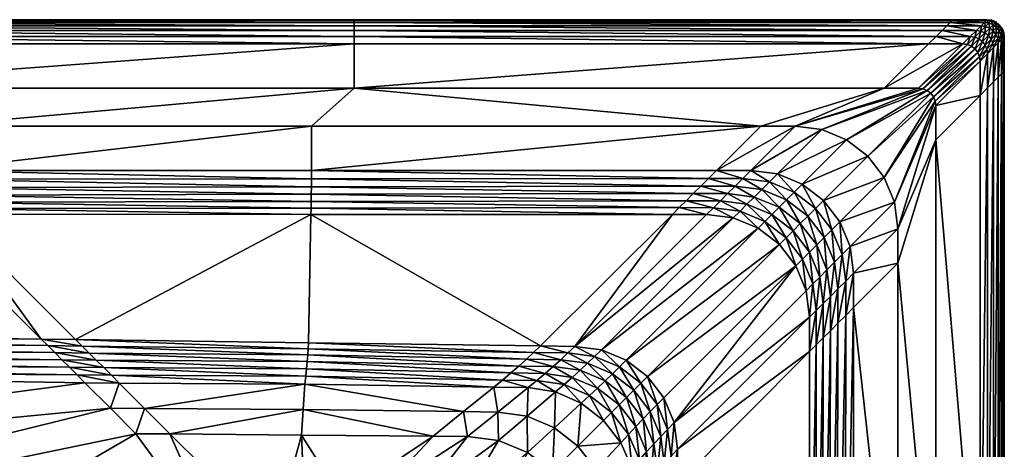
# Model space of a CAD drawing. Header units: centimetres. Extents: x -232.9 to -142.9, y -45 to 45.
# Tile 13 of 13: x -171.7 to -142.9, y 32.5 to 45. Entities that reach past the tile are written whole.
import ezdxf

# ---------------------------------------------------------------- set-up
doc = ezdxf.new("R2010")
doc.units = ezdxf.units.CM
doc.layers.get('0').update_dxf_attribs({"true_color": 0x8d073a})

msp = doc.modelspace()

# ---------------------------------------------------------------- meshes
at = {"color": 173, "true_color": 0x5858e1}
mesh = msp.add_polyface(dxfattribs=at)
corners = [(-205.122, 36.227, 12.889), (-193.907, 36.02, 12.82), (-197.237, 39.349, 16.375), (-192.621, 34.791, 12.195), (-203.831, 35.028, 12.245), (-202.488, 31.628, 12.254), (-192.06, 31.458, 12.207), (-208.249, 39.359, 16.356), (-197.414, 39.521, 16.566), (-192.861, 35.014, 12.212), (-204.075, 35.244, 12.263), (-208.429, 39.536, 16.553), (-197.579, 39.708, 16.722), (-193.09, 35.229, 12.264), (-204.308, 35.454, 12.317), (-193.31, 35.437, 12.351), (-204.53, 35.657, 12.406), (-193.519, 35.638, 12.473), (-204.739, 35.853, 12.531), (-193.718, 35.833, 12.629), (-204.937, 36.043, 12.693), (-174.679, 39.332, 16.406), (-169.01, 33.673, 12.092), (-191.499, 28.125, 12.22), (-180.348, 45, 16), (-180.348, 45, 14.93), (-204.024, 45, 14.93), (-204.024, 45, 16), (-198.697, 41.9, 17), (-175.248, 41.9, 17), (-180.348, 43, 17), (-203.115, 43, 17), (-198.11, 40.607, 17), (-175.248, 40.607, 17), (-180.348, 44.293, 17), (-203.703, 44.293, 17), (-174.853, 39.496, 16.587), (-169.981, 34.646, 12.109), (-174.995, 39.679, 16.736), (-175.106, 39.882, 16.851), (-197.731, 39.91, 16.844), (-175.185, 40.104, 16.934), (-197.87, 40.127, 16.931), (-175.233, 40.346, 16.983), (-197.996, 40.36, 16.983), (-170.205, 34.871, 12.158), (-170.421, 35.087, 12.241), (-170.63, 35.296, 12.356), (-170.831, 35.497, 12.505), (-171.025, 35.69, 12.687), (-180.348, 44.98, 16.306), (-204.015, 44.98, 16.306), (-180.348, 44.921, 16.556), (-203.989, 44.921, 16.556), (-180.348, 44.823, 16.75), (-203.944, 44.823, 16.75), (-180.348, 44.686, 16.889), (-203.881, 44.686, 16.889), (-180.348, 44.509, 16.972), (-203.801, 44.509, 16.972), (-180.348, 45, 0), (-204.024, 45, 0), (-201.145, 28.228, 12.264), (-169.749, 34.414, 12.092), (-168.271, 32.931, 12.092), (-188.226, 21.302, 12.236)]
mesh.append_faces([[corners[k] for k in face] for face in [(0, 1, 2), (3, 4, 5), (5, 6, 3), (7, 2, 8), (9, 10, 4), (4, 3, 9), (11, 8, 12), (13, 14, 10), (10, 9, 13), (15, 16, 14), (14, 13, 15), (17, 18, 16), (16, 15, 17), (19, 20, 18), (18, 17, 19), (20, 19, 1), (21, 2, 1), (22, 6, 23), (24, 25, 26), (26, 27, 24), (28, 29, 30), (30, 31, 28), (32, 33, 29), (29, 28, 32), (31, 30, 34), (34, 35, 31), (36, 8, 2), (37, 9, 3), (38, 12, 8), (39, 40, 12), (40, 39, 41), (41, 42, 40), (42, 41, 43), (43, 44, 42), (44, 43, 33), (33, 32, 44), (45, 13, 9), (46, 15, 13), (47, 17, 15), (48, 19, 17), (49, 1, 19), (50, 24, 27), (27, 51, 50), (52, 50, 51), (51, 53, 52), (54, 52, 53), (53, 55, 54), (56, 54, 55), (55, 57, 56), (58, 56, 57), (57, 59, 58), (35, 34, 58), (58, 59, 35), (25, 60, 61), (61, 26, 25), (62, 23, 6), (6, 5, 62), (63, 3, 6), (64, 23, 65)]], dxfattribs={"vtx2": -1, "color": 173})
mesh = msp.add_polyface(dxfattribs=at)
corners = [(-179.348, 45, 16), (-179.348, 45, 14.93), (-180.348, 45, 14.93), (-180.348, 45, 16), (-161.898, 45, 16), (-161.898, 45, 14.93), (-174.248, 41.9, 17), (-163.148, 41.9, 17), (-161.898, 43, 17), (-179.348, 43, 17), (-175.248, 41.9, 17), (-180.348, 43, 17), (-175.248, 40.607, 17), (-174.248, 40.607, 17), (-163.148, 40.607, 17), (-161.898, 44.293, 17), (-179.348, 44.293, 17), (-180.348, 44.293, 17), (-173.996, 39.678, 16.736), (-174.106, 39.881, 16.852), (-175.106, 39.882, 16.851), (-175.185, 40.104, 16.934), (-174.185, 40.104, 16.934), (-175.233, 40.346, 16.983), (-174.233, 40.346, 16.984), (-163.155, 39.701, 16.682), (-163.152, 39.909, 16.821), (-163.15, 40.129, 16.921), (-163.149, 40.362, 16.98), (-179.348, 44.98, 16.306), (-180.348, 44.98, 16.306), (-161.898, 44.98, 16.306), (-179.348, 44.921, 16.556), (-180.348, 44.921, 16.556), (-179.348, 44.823, 16.75), (-180.348, 44.823, 16.75), (-179.348, 44.686, 16.889), (-180.348, 44.686, 16.889), (-179.348, 44.509, 16.972), (-180.348, 44.509, 16.972), (-161.898, 44.921, 16.556), (-161.898, 44.823, 16.75), (-161.898, 44.686, 16.889), (-161.898, 44.509, 16.972), (-179.348, 45, 0), (-180.348, 45, 0), (-161.898, 45, 0), (-197.579, 39.708, 16.722), (-174.995, 39.679, 16.736)]
mesh.append_faces([[corners[k] for k in face] for face in [(0, 1, 2), (2, 3, 0), (4, 5, 1), (1, 0, 4), (6, 7, 8), (8, 9, 6), (10, 6, 9), (9, 11, 10), (12, 13, 6), (6, 10, 12), (13, 14, 7), (7, 6, 13), (15, 16, 9), (9, 8, 15), (16, 17, 11), (11, 9, 16), (18, 19, 20), (21, 20, 19), (19, 22, 21), (23, 21, 22), (22, 24, 23), (12, 23, 24), (24, 13, 12), (25, 26, 19), (22, 19, 26), (26, 27, 22), (24, 22, 27), (27, 28, 24), (13, 24, 28), (28, 14, 13), (29, 0, 3), (3, 30, 29), (31, 4, 0), (0, 29, 31), (32, 29, 30), (30, 33, 32), (34, 32, 33), (33, 35, 34), (36, 34, 35), (35, 37, 36), (38, 36, 37), (37, 39, 38), (16, 38, 39), (39, 17, 16), (40, 31, 29), (29, 32, 40), (41, 40, 32), (32, 34, 41), (42, 41, 34), (34, 36, 42), (43, 42, 36), (36, 38, 43), (15, 43, 38), (38, 16, 15), (44, 45, 2), (2, 1, 44), (46, 44, 1), (1, 5, 46), (47, 48, 20)]], dxfattribs={"vtx2": -1, "color": 173})
mesh = msp.add_polyface(dxfattribs=at)
corners = [(-144.448, 45, 16), (-144.448, 45, 14.93), (-161.898, 45, 14.93), (-161.898, 45, 16), (-150.048, 41.9, 17), (-146.448, 43, 17), (-161.898, 43, 17), (-163.148, 40.607, 17), (-151.341, 40.607, 17), (-150.341, 40.607, 17), (-149.048, 41.9, 17), (-149.565, 40.505, 17), (-148.272, 41.798, 17), (-145.156, 44.293, 17), (-152.43, 39.52, 16.599), (-152.626, 39.324, 16.422), (-151.626, 39.323, 16.423), (-151.43, 39.519, 16.599), (-150.849, 39.22, 16.423), (-150.653, 39.416, 16.599), (-163.159, 39.506, 16.504), (-152.227, 39.722, 16.743), (-151.226, 39.722, 16.743), (-152.016, 39.933, 16.856), (-151.016, 39.932, 16.856), (-151.798, 40.15, 16.936), (-150.798, 40.15, 16.936), (-151.573, 40.375, 16.984), (-150.573, 40.375, 16.984), (-150.45, 39.62, 16.743), (-150.24, 39.83, 16.856), (-150.022, 40.048, 16.936), (-149.797, 40.273, 16.984), (-149.93, 39.117, 16.599), (-149.726, 39.32, 16.743), (-149.516, 39.531, 16.856), (-149.298, 39.748, 16.936), (-149.073, 39.973, 16.984), (-163.155, 39.701, 16.682), (-163.152, 39.909, 16.821), (-163.15, 40.129, 16.921), (-163.149, 40.362, 16.98), (-144.468, 44.98, 16.306), (-161.898, 44.98, 16.306), (-144.527, 44.921, 16.556), (-161.898, 44.921, 16.556), (-144.625, 44.823, 16.75), (-161.898, 44.823, 16.75), (-144.763, 44.686, 16.889), (-161.898, 44.686, 16.889), (-144.939, 44.509, 16.972), (-161.898, 44.509, 16.972), (-144.448, 45, 0), (-161.898, 45, 0)]
mesh.append_faces([[corners[k] for k in face] for face in [(0, 1, 2), (2, 3, 0), (4, 5, 6), (7, 8, 4), (8, 9, 10), (10, 4, 8), (9, 11, 12), (6, 5, 13), (14, 15, 16), (16, 17, 14), (17, 16, 18), (18, 19, 17), (15, 14, 20), (21, 14, 17), (17, 22, 21), (23, 21, 22), (22, 24, 23), (25, 23, 24), (24, 26, 25), (27, 25, 26), (26, 28, 27), (8, 27, 28), (28, 9, 8), (22, 17, 19), (19, 29, 22), (24, 22, 29), (29, 30, 24), (26, 24, 30), (30, 31, 26), (28, 26, 31), (31, 32, 28), (9, 28, 32), (32, 11, 9), (29, 19, 33), (33, 34, 29), (30, 29, 34), (34, 35, 30), (31, 30, 35), (35, 36, 31), (32, 31, 36), (11, 32, 37), (14, 21, 38), (21, 23, 39), (23, 25, 40), (25, 27, 41), (27, 8, 7), (42, 0, 3), (3, 43, 42), (44, 42, 43), (43, 45, 44), (46, 44, 45), (45, 47, 46), (48, 46, 47), (47, 49, 48), (50, 48, 49), (13, 50, 51), (52, 53, 2), (2, 1, 52)]], dxfattribs={"vtx2": -1, "color": 173})
mesh = msp.add_polyface(dxfattribs=at)
corners = [(-144.448, 45, 14.93), (-144.448, 45, 16), (-143.448, 45, 16), (-146.151, 39.676, 17), (-146.048, 38.9, 17), (-144.948, 42.5, 17), (-144.965, 42.629, 17), (-146.45, 40.4, 17), (-145.015, 42.75, 17), (-146.927, 41.021, 17), (-145.095, 42.854, 17), (-147.548, 41.498, 17), (-145.198, 42.933, 17), (-148.272, 41.798, 17), (-145.319, 42.983, 17), (-149.048, 41.9, 17), (-145.448, 43, 17), (-146.448, 43, 17), (-150.048, 41.9, 17), (-144.948, 41.5, 17), (-146.048, 37.9, 17), (-150.341, 40.607, 17), (-149.565, 40.505, 17), (-148.841, 40.205, 17), (-148.22, 39.728, 17), (-147.743, 39.107, 17), (-143.656, 42.793, 17), (-143.656, 43.793, 17), (-143.673, 43.922, 17), (-143.723, 44.043, 17), (-143.802, 44.146, 17), (-143.906, 44.226, 17), (-144.026, 44.276, 17), (-144.156, 44.293, 17), (-145.156, 44.293, 17), (-149.298, 39.748, 16.936), (-149.073, 39.973, 16.984), (-149.797, 40.273, 16.984), (-149.516, 39.531, 16.856), (-148.895, 39.054, 16.856), (-148.677, 39.271, 16.936), (-148.452, 39.496, 16.984), (-147.975, 38.875, 16.984), (-144.468, 44.98, 16.306), (-143.468, 44.98, 16.306), (-144.527, 44.921, 16.556), (-143.527, 44.921, 16.556), (-144.625, 44.823, 16.75), (-143.625, 44.823, 16.75), (-144.763, 44.686, 16.889), (-143.763, 44.686, 16.889), (-143.939, 44.509, 16.972), (-144.939, 44.509, 16.972), (-143.448, 45, 0), (-144.448, 45, 0)]
mesh.append_faces([[corners[k] for k in face] for face in [(0, 1, 2), (3, 4, 5), (5, 6, 3), (7, 3, 6), (6, 8, 7), (9, 7, 8), (8, 10, 9), (11, 9, 10), (10, 12, 11), (13, 11, 12), (12, 14, 13), (15, 13, 14), (14, 16, 15), (15, 16, 17), (17, 18, 15), (19, 5, 4), (4, 20, 19), (13, 15, 21), (22, 23, 11), (11, 13, 22), (23, 24, 9), (9, 11, 23), (24, 25, 7), (7, 9, 24), (3, 7, 25), (26, 27, 5), (5, 19, 26), (27, 28, 6), (6, 5, 27), (28, 29, 8), (8, 6, 28), (29, 30, 10), (10, 8, 29), (30, 31, 12), (12, 10, 30), (31, 32, 14), (14, 12, 31), (32, 33, 16), (16, 14, 32), (33, 34, 17), (17, 16, 33), (35, 36, 37), (36, 23, 22), (35, 38, 39), (39, 40, 35), (36, 35, 40), (40, 41, 36), (23, 36, 41), (41, 24, 23), (24, 41, 42), (1, 43, 44), (43, 45, 46), (45, 47, 48), (47, 49, 50), (51, 50, 49), (49, 52, 51), (33, 51, 52), (52, 34, 33), (53, 54, 0)]], dxfattribs={"vtx2": -1, "color": 173})
mesh = msp.add_polyface(dxfattribs=at)
corners = [(-143.448, 45, 16), (-143.448, 45, 14.93), (-144.448, 45, 14.93), (-143.319, 44.983, 16), (-143.319, 44.983, 14.93), (-143.198, 44.933, 16), (-143.198, 44.933, 14.93), (-143.095, 44.854, 16), (-143.095, 44.854, 14.93), (-143.015, 44.75, 16), (-143.015, 44.75, 14.93), (-142.965, 44.629, 16), (-142.965, 44.629, 14.93), (-143.468, 44.98, 16.306), (-144.448, 45, 16), (-143.339, 44.963, 16.306), (-143.218, 44.913, 16.306), (-143.115, 44.834, 16.306), (-143.035, 44.73, 16.306), (-142.985, 44.61, 16.306), (-143.527, 44.921, 16.556), (-144.468, 44.98, 16.306), (-143.625, 44.823, 16.75), (-144.527, 44.921, 16.556), (-143.763, 44.686, 16.889), (-144.625, 44.823, 16.75), (-143.398, 44.904, 16.556), (-143.496, 44.806, 16.75), (-143.633, 44.669, 16.889), (-143.277, 44.854, 16.556), (-143.375, 44.756, 16.75), (-143.513, 44.619, 16.889), (-143.173, 44.775, 16.556), (-143.272, 44.677, 16.75), (-143.409, 44.539, 16.889), (-143.094, 44.671, 16.556), (-143.192, 44.573, 16.75), (-143.044, 44.551, 16.556), (-143.448, 45, 0), (-143.319, 44.983, 0), (-143.198, 44.933, 0), (-143.095, 44.854, 0), (-143.015, 44.75, 0), (-142.965, 44.629, 0)]
mesh.append_faces([[corners[k] for k in face] for face in [(0, 1, 2), (3, 4, 1), (1, 0, 3), (5, 6, 4), (4, 3, 5), (7, 8, 6), (6, 5, 7), (9, 10, 8), (8, 7, 9), (11, 12, 10), (10, 9, 11), (13, 0, 14), (15, 3, 0), (0, 13, 15), (16, 5, 3), (3, 15, 16), (17, 7, 5), (5, 16, 17), (18, 9, 7), (7, 17, 18), (19, 11, 9), (9, 18, 19), (20, 13, 21), (22, 20, 23), (24, 22, 25), (26, 15, 13), (13, 20, 26), (27, 26, 20), (20, 22, 27), (28, 27, 22), (22, 24, 28), (29, 16, 15), (15, 26, 29), (30, 29, 26), (26, 27, 30), (31, 30, 27), (27, 28, 31), (32, 17, 16), (16, 29, 32), (33, 32, 29), (29, 30, 33), (34, 33, 30), (30, 31, 34), (35, 18, 17), (17, 32, 35), (36, 35, 32), (32, 33, 36), (18, 35, 37), (2, 1, 38), (39, 38, 1), (1, 4, 39), (40, 39, 4), (4, 6, 40), (41, 40, 6), (6, 8, 41), (42, 41, 8), (8, 10, 42), (43, 42, 10), (10, 12, 43)]], dxfattribs={"vtx2": -1, "color": 173})
mesh = msp.add_polyface(dxfattribs=at)
corners = [(-157.827, 34.287, 12.039), (-158.713, 33.573, 12.046), (-157.713, 33.562, 12.041), (-156.828, 34.273, 12.034), (-156.032, 34.148, 12.031), (-156.862, 33.44, 12.038), (-156.066, 33.101, 12.036), (-163.163, 39.324, 16.285), (-163.237, 35.581, 12.772), (-156.47, 35.492, 12.605), (-152.626, 39.324, 16.422), (-163.338, 34.377, 12.063), (-159.598, 32.858, 12.053), (-162.276, 31.061, 12.074), (-161.137, 31.211, 12.068), (-158.598, 32.85, 12.049), (-158.026, 29.923, 12.059), (-156.124, 31.825, 12.042), (-156.848, 32.381, 12.043), (-157.693, 32.731, 12.045), (-159.998, 31.061, 12.063), (-158.937, 30.622, 12.06), (-162.204, 30.792, 12.074), (-161.137, 30.932, 12.069), (-161.898, 43, 17), (-163.148, 41.9, 17), (-150.048, 41.9, 17), (-163.148, 40.607, 17), (-145.156, 44.293, 17), (-161.898, 44.293, 17), (-157.573, 34.495, 12.052), (-156.574, 34.481, 12.048), (-163.159, 39.506, 16.504), (-163.311, 34.607, 12.082), (-157.33, 34.7, 12.099), (-156.331, 34.686, 12.094), (-157.098, 34.902, 12.177), (-156.099, 34.888, 12.172), (-156.878, 35.102, 12.287), (-155.878, 35.087, 12.283), (-156.669, 35.298, 12.43), (-155.669, 35.284, 12.425), (-163.155, 39.701, 16.682), (-152.43, 39.52, 16.599), (-163.152, 39.909, 16.821), (-152.227, 39.722, 16.743), (-163.15, 40.129, 16.921), (-152.016, 39.933, 16.856), (-163.149, 40.362, 16.98), (-151.798, 40.15, 16.936), (-151.573, 40.375, 16.984), (-163.288, 34.825, 12.14), (-163.27, 35.032, 12.239), (-163.255, 35.226, 12.377), (-163.244, 35.409, 12.555), (-161.898, 44.686, 16.889), (-161.898, 44.509, 16.972), (-144.939, 44.509, 16.972), (-163.386, 33.633, 12.067)]
mesh.append_faces([[corners[k] for k in face] for face in [(0, 1, 2), (2, 3, 0), (4, 5, 6), (3, 2, 5), (5, 4, 3), (7, 8, 9), (9, 10, 7), (1, 0, 11), (12, 13, 14), (14, 15, 12), (16, 17, 18), (19, 20, 21), (21, 18, 19), (15, 14, 20), (20, 19, 15), (22, 23, 14), (20, 14, 23), (24, 25, 26), (26, 25, 27), (28, 29, 24), (30, 0, 3), (3, 31, 30), (31, 3, 4), (32, 7, 10), (33, 11, 0), (0, 30, 33), (34, 30, 31), (31, 35, 34), (36, 34, 35), (35, 37, 36), (38, 36, 37), (37, 39, 38), (40, 38, 39), (9, 40, 41), (42, 32, 43), (44, 42, 45), (46, 44, 47), (48, 46, 49), (27, 48, 50), (51, 33, 30), (30, 34, 51), (52, 51, 34), (34, 36, 52), (53, 52, 36), (36, 38, 53), (54, 53, 38), (38, 40, 54), (8, 54, 40), (40, 9, 8), (55, 56, 57), (56, 29, 28), (1, 12, 15), (15, 2, 1), (6, 18, 17), (5, 19, 18), (18, 6, 5), (2, 15, 19), (19, 5, 2), (12, 1, 58)]], dxfattribs={"vtx2": -1, "color": 173})
mesh = msp.add_polyface(dxfattribs=at)
corners = [(-142.948, 44.5, 16), (-142.948, 44.5, 14.93), (-142.965, 44.629, 14.93), (-142.965, 44.629, 16), (-142.948, 43.5, 16), (-142.948, 43.5, 14.93), (-142.968, 44.48, 16.306), (-142.985, 44.61, 16.306), (-142.968, 43.48, 16.306), (-143.027, 44.421, 16.556), (-143.044, 44.551, 16.556), (-143.125, 44.323, 16.75), (-143.142, 44.453, 16.75), (-143.263, 44.186, 16.889), (-143.28, 44.315, 16.889), (-143.439, 44.009, 16.972), (-143.457, 44.138, 16.972), (-143.656, 43.793, 17), (-143.673, 43.922, 17), (-143.81, 44.492, 16.972), (-143.633, 44.669, 16.889), (-143.763, 44.686, 16.889), (-143.939, 44.509, 16.972), (-144.026, 44.276, 17), (-144.156, 44.293, 17), (-143.689, 44.442, 16.972), (-143.513, 44.619, 16.889), (-143.906, 44.226, 17), (-143.586, 44.363, 16.972), (-143.409, 44.539, 16.889), (-143.802, 44.146, 17), (-143.33, 44.436, 16.889), (-143.192, 44.573, 16.75), (-143.272, 44.677, 16.75), (-143.506, 44.259, 16.972), (-143.723, 44.043, 17), (-143.035, 44.73, 16.306), (-143.094, 44.671, 16.556), (-143.027, 43.421, 16.556), (-143.125, 43.323, 16.75), (-143.263, 43.186, 16.889), (-143.439, 43.009, 16.972), (-143.656, 42.793, 17), (-142.948, 44.5, 0), (-142.965, 44.629, 0), (-142.948, 43.5, 0)]
mesh.append_faces([[corners[k] for k in face] for face in [(0, 1, 2), (2, 3, 0), (4, 5, 1), (1, 0, 4), (6, 0, 3), (3, 7, 6), (8, 4, 0), (0, 6, 8), (9, 6, 7), (7, 10, 9), (11, 9, 10), (10, 12, 11), (13, 11, 12), (12, 14, 13), (15, 13, 14), (14, 16, 15), (17, 15, 16), (16, 18, 17), (19, 20, 21), (21, 22, 19), (23, 19, 22), (22, 24, 23), (25, 26, 20), (20, 19, 25), (27, 25, 19), (19, 23, 27), (28, 29, 26), (26, 25, 28), (30, 28, 25), (25, 27, 30), (31, 32, 33), (33, 29, 31), (34, 31, 29), (29, 28, 34), (35, 34, 28), (28, 30, 35), (10, 7, 36), (12, 10, 37), (37, 32, 12), (14, 12, 32), (32, 31, 14), (16, 14, 31), (31, 34, 16), (18, 16, 34), (34, 35, 18), (38, 8, 6), (6, 9, 38), (39, 38, 9), (9, 11, 39), (40, 39, 11), (11, 13, 40), (41, 40, 13), (13, 15, 41), (42, 41, 15), (15, 17, 42), (43, 44, 2), (2, 1, 43), (45, 43, 1), (1, 5, 45)]], dxfattribs={"vtx2": -1, "color": 173})
mesh = msp.add_polyface(dxfattribs=at)
corners = [(-149.028, 37.823, 16.423), (-149.504, 38.444, 16.423), (-153.35, 34.599, 12.594), (-150.126, 38.921, 16.423), (-153.971, 35.075, 12.595), (-150.849, 39.22, 16.423), (-154.695, 35.375, 12.597), (-151.626, 39.323, 16.423), (-155.471, 35.477, 12.6), (-142.948, 43.5, 14.93), (-142.948, 43.5, 16), (-142.948, 26.05, 16), (-147.743, 39.107, 17), (-147.444, 38.384, 17), (-146.151, 39.676, 17), (-147.341, 37.607, 17), (-146.048, 38.9, 17), (-147.341, 36.607, 17), (-146.048, 37.9, 17), (-150.653, 39.416, 16.599), (-149.93, 39.117, 16.599), (-149.308, 38.64, 16.599), (-148.832, 38.019, 16.599), (-148.728, 37.099, 16.423), (-148.532, 37.295, 16.599), (-148.329, 37.498, 16.743), (-148.43, 36.519, 16.599), (-148.226, 36.722, 16.743), (-148.118, 37.709, 16.856), (-148.016, 36.932, 16.856), (-147.901, 37.927, 16.936), (-147.798, 37.15, 16.936), (-147.676, 38.151, 16.984), (-147.573, 37.375, 16.984), (-149.726, 39.32, 16.743), (-149.105, 38.843, 16.743), (-149.516, 39.531, 16.856), (-148.895, 39.054, 16.856), (-148.628, 38.222, 16.743), (-148.418, 38.432, 16.856), (-148.677, 39.271, 16.936), (-148.2, 38.65, 16.936), (-148.452, 39.496, 16.984), (-147.975, 38.875, 16.984), (-148.22, 39.728, 17), (-147.573, 36.375, 16.984), (-142.968, 43.48, 16.306), (-142.968, 26.05, 16.306), (-143.027, 43.421, 16.556), (-143.027, 26.05, 16.556), (-143.125, 43.323, 16.75), (-143.125, 26.05, 16.75), (-143.263, 43.186, 16.889), (-143.263, 26.05, 16.889), (-143.439, 43.009, 16.972), (-143.439, 26.05, 16.972), (-143.656, 42.793, 17), (-143.656, 26.05, 17), (-142.948, 26.05, 0), (-142.948, 43.5, 0)]
mesh.append_faces([[corners[k] for k in face] for face in [(0, 1, 2), (1, 3, 4), (3, 5, 6), (5, 7, 8), (9, 10, 11), (12, 13, 14), (13, 15, 16), (16, 14, 13), (15, 17, 18), (18, 16, 15), (19, 5, 3), (3, 20, 19), (20, 3, 1), (1, 21, 20), (21, 1, 0), (0, 22, 21), (22, 0, 23), (23, 24, 22), (25, 24, 26), (26, 27, 25), (28, 25, 27), (27, 29, 28), (30, 28, 29), (29, 31, 30), (32, 30, 31), (31, 33, 32), (13, 32, 33), (33, 15, 13), (34, 20, 21), (21, 35, 34), (36, 34, 35), (35, 37, 36), (35, 21, 22), (22, 38, 35), (37, 35, 38), (38, 39, 37), (40, 37, 39), (39, 41, 40), (42, 40, 41), (41, 43, 42), (43, 12, 44), (38, 22, 24), (24, 25, 38), (39, 38, 25), (25, 28, 39), (41, 39, 28), (28, 30, 41), (43, 41, 30), (30, 32, 43), (12, 43, 32), (32, 13, 12), (15, 33, 45), (10, 46, 47), (46, 48, 49), (48, 50, 51), (50, 52, 53), (52, 54, 55), (54, 56, 57), (58, 59, 9)]], dxfattribs={"vtx2": -1, "color": 173})
mesh = msp.add_polyface(dxfattribs=at)
corners = [(-152.573, 33.254, 12.597), (-152.471, 32.477, 12.6), (-148.626, 36.323, 16.423), (-148.728, 37.099, 16.423), (-149.028, 37.823, 16.423), (-152.873, 33.977, 12.595), (-153.35, 34.599, 12.594), (-153.971, 35.075, 12.595), (-149.504, 38.444, 16.423), (-148.625, 35.322, 16.422), (-152.457, 31.478, 12.605), (-148.625, 24.785, 16.285), (-152.367, 24.711, 12.772), (-142.948, 26.05, 16), (-142.948, 26.05, 14.93), (-142.948, 43.5, 14.93), (-144.948, 26.05, 17), (-144.948, 41.5, 17), (-146.048, 37.9, 17), (-146.048, 24.8, 17), (-147.341, 36.607, 17), (-147.341, 24.8, 17), (-143.656, 26.05, 17), (-143.656, 42.793, 17), (-148.532, 37.295, 16.599), (-148.43, 36.519, 16.599), (-148.429, 35.518, 16.599), (-148.442, 24.79, 16.504), (-152.768, 33.056, 12.422), (-152.665, 32.279, 12.425), (-148.226, 36.722, 16.743), (-148.226, 35.722, 16.743), (-148.016, 36.932, 16.856), (-148.016, 35.932, 16.856), (-147.798, 37.15, 16.936), (-147.798, 36.15, 16.936), (-147.573, 37.375, 16.984), (-147.573, 36.375, 16.984), (-147.341, 37.607, 17), (-152.847, 31.07, 12.287), (-152.65, 31.28, 12.43), (-148.247, 24.793, 16.682), (-148.04, 24.796, 16.821), (-147.82, 24.798, 16.921), (-147.587, 24.8, 16.98), (-152.722, 24.694, 12.377), (-152.538, 24.704, 12.555), (-142.968, 26.05, 16.306), (-142.948, 43.5, 16), (-143.027, 26.05, 16.556), (-142.968, 43.48, 16.306), (-143.125, 26.05, 16.75), (-143.027, 43.421, 16.556), (-143.263, 26.05, 16.889), (-143.125, 43.323, 16.75), (-143.439, 26.05, 16.972), (-143.263, 43.186, 16.889), (-143.439, 43.009, 16.972), (-142.948, 26.05, 0)]
mesh.append_faces([[corners[k] for k in face] for face in [(0, 1, 2), (2, 3, 0), (0, 3, 4), (4, 5, 0), (6, 5, 4), (7, 6, 8), (9, 2, 1), (1, 10, 9), (11, 9, 10), (10, 12, 11), (13, 14, 15), (16, 17, 18), (18, 19, 16), (20, 21, 19), (19, 18, 20), (22, 23, 17), (17, 16, 22), (24, 3, 2), (2, 25, 24), (25, 2, 9), (9, 26, 25), (26, 9, 11), (11, 27, 26), (0, 28, 29), (29, 1, 0), (28, 0, 5), (30, 25, 26), (26, 31, 30), (32, 30, 31), (31, 33, 32), (34, 32, 33), (33, 35, 34), (36, 34, 35), (35, 37, 36), (37, 20, 38), (39, 40, 29), (1, 29, 40), (40, 10, 1), (31, 26, 27), (27, 41, 31), (33, 31, 41), (41, 42, 33), (35, 33, 42), (42, 43, 35), (37, 35, 43), (43, 44, 37), (20, 37, 44), (44, 21, 20), (45, 46, 40), (10, 40, 46), (46, 12, 10), (47, 13, 48), (49, 47, 50), (51, 49, 52), (53, 51, 54), (55, 53, 56), (22, 55, 57), (15, 14, 58)]], dxfattribs={"vtx2": -1, "color": 173})
mesh = msp.add_polyface(dxfattribs=at)
corners = [(-173.679, 39.331, 16.406), (-174.679, 39.332, 16.406), (-171.025, 35.69, 12.687), (-170.024, 35.676, 12.681), (-168.748, 34.4, 12.088), (-169.749, 34.414, 12.092), (-169.01, 33.673, 12.092), (-168.01, 33.661, 12.088), (-163.163, 39.324, 16.285), (-163.237, 35.581, 12.772), (-163.338, 34.377, 12.063), (-165.748, 29.473, 12.097), (-164.248, 29.923, 12.088), (-167.271, 32.923, 12.088), (-168.271, 32.931, 12.092), (-164.948, 29.011, 12.095), (-166.28, 28.189, 12.105), (-165.387, 27.95, 12.102), (-166.461, 26.811, 12.112), (-165.537, 26.811, 12.108), (-174.853, 39.496, 16.587), (-173.853, 39.495, 16.588), (-169.981, 34.646, 12.109), (-168.98, 34.632, 12.104), (-163.159, 39.506, 16.504), (-174.995, 39.679, 16.736), (-173.996, 39.678, 16.736), (-175.106, 39.882, 16.851), (-170.205, 34.871, 12.158), (-169.204, 34.856, 12.154), (-170.421, 35.087, 12.241), (-169.421, 35.072, 12.236), (-170.63, 35.296, 12.356), (-169.63, 35.281, 12.352), (-170.831, 35.497, 12.505), (-169.831, 35.482, 12.5), (-163.155, 39.701, 16.682), (-174.106, 39.881, 16.852), (-163.311, 34.607, 12.082), (-163.288, 34.825, 12.14), (-163.27, 35.032, 12.239), (-163.255, 35.226, 12.377), (-163.244, 35.409, 12.555), (-193.907, 36.02, 12.82), (-191.499, 28.125, 12.22), (-197.237, 39.349, 16.375), (-192.621, 34.791, 12.195), (-197.414, 39.521, 16.566), (-192.861, 35.014, 12.212), (-193.09, 35.229, 12.264), (-193.31, 35.437, 12.351), (-193.519, 35.638, 12.473), (-193.718, 35.833, 12.629), (-163.386, 33.633, 12.067), (-192.06, 31.458, 12.207), (-188.226, 21.302, 12.236)]
mesh.append_faces([[corners[k] for k in face] for face in [(11, 13, 14)]], dxfattribs={"vtx0": -1, "color": 173})
mesh.append_faces([[corners[k] for k in face] for face in [(11, 12, 13)]], dxfattribs={"vtx0": -1, "vtx2": -1, "color": 173})
mesh.append_faces([[corners[k] for k in face] for face in [(0, 1, 2), (2, 3, 0), (4, 5, 6), (6, 7, 4), (8, 0, 3), (3, 9, 8), (10, 4, 7), (15, 11, 16), (16, 17, 15), (17, 16, 18), (18, 19, 17), (20, 1, 0), (0, 21, 20), (22, 5, 4), (4, 23, 22), (21, 0, 8), (8, 24, 21), (23, 4, 10), (25, 20, 21), (21, 26, 25), (27, 25, 26), (28, 22, 23), (23, 29, 28), (30, 28, 29), (29, 31, 30), (32, 30, 31), (31, 33, 32), (34, 32, 33), (33, 35, 34), (2, 34, 35), (35, 3, 2), (26, 21, 24), (24, 36, 26), (37, 26, 36), (29, 23, 38), (31, 29, 39), (33, 31, 40), (35, 33, 41), (41, 42, 35), (3, 35, 42), (42, 9, 3), (43, 2, 1), (44, 14, 6), (45, 1, 20), (46, 5, 22), (47, 20, 25), (48, 22, 28), (49, 28, 30), (50, 30, 32), (51, 32, 34), (52, 34, 2), (14, 13, 7), (7, 6, 14), (53, 7, 13), (54, 6, 5), (55, 11, 14)]], dxfattribs={"vtx2": -1, "color": 173})
mesh = msp.add_polyface(dxfattribs=at)
corners = [(-152.626, 39.324, 16.422), (-156.47, 35.492, 12.605), (-155.471, 35.477, 12.6), (-151.626, 39.323, 16.423), (-154.695, 35.375, 12.597), (-153.971, 35.075, 12.595), (-150.126, 38.921, 16.423), (-150.849, 39.22, 16.423), (-155.284, 33.821, 12.029), (-156.066, 33.101, 12.036), (-155.379, 32.57, 12.035), (-154.634, 33.314, 12.028), (-156.032, 34.148, 12.031), (-155.784, 34.363, 12.045), (-156.574, 34.481, 12.048), (-155.043, 34.044, 12.043), (-154.402, 33.546, 12.042), (-154.128, 32.664, 12.029), (-155.878, 35.087, 12.283), (-155.669, 35.284, 12.425), (-156.669, 35.298, 12.43), (-156.331, 34.686, 12.094), (-155.546, 34.573, 12.091), (-156.099, 34.888, 12.172), (-155.318, 34.78, 12.169), (-155.1, 34.982, 12.28), (-154.892, 35.181, 12.422), (-154.811, 34.261, 12.089), (-154.588, 34.473, 12.167), (-154.374, 34.679, 12.278), (-154.168, 34.88, 12.42), (-154.177, 33.771, 12.088), (-153.96, 33.989, 12.167), (-153.749, 34.199, 12.277), (-153.546, 34.403, 12.419), (-153.35, 34.599, 12.594), (-153.905, 32.905, 12.043), (-153.687, 33.137, 12.089), (-153.475, 33.36, 12.167), (-153.269, 33.575, 12.278), (-153.068, 33.78, 12.42), (-152.873, 33.977, 12.595), (-153.169, 32.631, 12.169), (-152.966, 32.849, 12.28), (-152.768, 33.056, 12.422)]
mesh.append_faces([[corners[k] for k in face] for face in [(0, 1, 2), (2, 3, 0), (4, 5, 6), (2, 4, 7), (8, 9, 10), (10, 11, 8), (9, 8, 12), (12, 13, 14), (13, 12, 8), (8, 15, 13), (15, 8, 11), (11, 16, 15), (16, 11, 17), (18, 19, 20), (19, 2, 1), (21, 14, 13), (13, 22, 21), (23, 21, 22), (22, 24, 23), (18, 23, 24), (24, 25, 18), (19, 18, 25), (25, 26, 19), (2, 19, 26), (26, 4, 2), (22, 13, 15), (15, 27, 22), (24, 22, 27), (27, 28, 24), (25, 24, 28), (28, 29, 25), (26, 25, 29), (29, 30, 26), (4, 26, 30), (30, 5, 4), (27, 15, 16), (16, 31, 27), (28, 27, 31), (31, 32, 28), (29, 28, 32), (32, 33, 29), (30, 29, 33), (33, 34, 30), (5, 30, 34), (34, 35, 5), (31, 16, 36), (36, 37, 31), (32, 31, 37), (37, 38, 32), (33, 32, 38), (38, 39, 33), (34, 33, 39), (39, 40, 34), (35, 34, 40), (40, 41, 35), (39, 38, 42), (40, 39, 43), (43, 44, 40), (41, 40, 44)]], dxfattribs={"vtx2": -1, "color": 173})
mesh = msp.add_polyface(dxfattribs=at)
corners = [(-163.338, 34.377, 12.063), (-163.386, 33.633, 12.067), (-158.713, 33.573, 12.046), (-164.248, 29.923, 12.088), (-163.337, 30.622, 12.08), (-163.435, 32.89, 12.07), (-167.271, 32.923, 12.088), (-168.01, 33.661, 12.088), (-162.276, 31.061, 12.074), (-159.598, 32.858, 12.053), (-161.137, 31.211, 12.068), (-162.204, 30.792, 12.074), (-163.198, 30.38, 12.081), (-164.051, 29.725, 12.088), (-162.121, 30.485, 12.075), (-161.137, 30.615, 12.07), (-163.039, 30.105, 12.081), (-163.826, 29.501, 12.088), (-161.137, 30.414, 12.012), (-162.07, 30.291, 12.017), (-161.942, 29.815, 11.616), (-162.692, 29.504, 11.616), (-162.938, 29.931, 12.023), (-161.137, 29.721, 11.557), (-161.89, 29.621, 11.557), (-161.876, 29.569, 11.557), (-163.311, 34.607, 12.082), (-168.98, 34.632, 12.104), (-163.288, 34.825, 12.14), (-169.204, 34.856, 12.154), (-163.27, 35.032, 12.239), (-169.421, 35.072, 12.236), (-163.255, 35.226, 12.377), (-169.63, 35.281, 12.352), (-162.093, 30.378, 12.076), (-161.137, 30.504, 12.071), (-162.983, 30.009, 12.082), (-163.748, 29.422, 12.088), (-161.919, 29.729, 11.557), (-161.137, 29.832, 11.557), (-163.685, 29.359, 12.029), (-162.647, 29.427, 11.557), (-161.137, 30.163, 11.836), (-161.791, 30.098, 11.836), (-161.791, 30.098, 12.072), (-162.42, 29.908, 12.072), (-162.42, 29.908, 11.836), (-162.416, 29.9, 12.157), (-161.789, 30.089, 12.157), (-161.137, 30.163, 12.072), (-162.999, 29.598, 12.072), (-162.999, 29.598, 11.836), (-162.994, 29.59, 12.157), (-161.784, 30.062, 12.237), (-162.406, 29.874, 12.237), (-161.739, 29.838, 12.341), (-162.318, 29.663, 12.341), (-161.137, 29.898, 12.341), (-161.137, 30.126, 12.237), (-162.978, 29.567, 12.237)]
mesh.append_faces([[corners[k] for k in face] for face in [(0, 1, 2), (3, 4, 5), (5, 6, 3), (7, 1, 0), (8, 9, 5), (5, 4, 8), (10, 8, 11), (8, 4, 12), (12, 11, 8), (4, 3, 13), (13, 12, 4), (11, 14, 15), (12, 16, 14), (14, 11, 12), (13, 17, 16), (16, 12, 13), (18, 19, 20), (21, 20, 19), (19, 22, 21), (23, 24, 25), (0, 26, 27), (26, 28, 29), (28, 30, 31), (30, 32, 33), (14, 34, 35), (34, 14, 16), (16, 36, 34), (36, 16, 17), (17, 37, 36), (20, 38, 39), (34, 19, 18), (38, 20, 21), (36, 22, 19), (19, 34, 36), (37, 40, 22), (22, 36, 37), (38, 24, 23), (24, 38, 41), (1, 5, 9), (6, 5, 1), (42, 43, 44), (45, 44, 43), (43, 46, 45), (44, 45, 47), (47, 48, 44), (49, 44, 48), (50, 45, 46), (46, 51, 50), (45, 50, 52), (52, 47, 45), (53, 48, 47), (47, 54, 53), (55, 53, 54), (54, 56, 55), (53, 55, 57), (48, 53, 58), (56, 54, 59), (52, 59, 54), (54, 47, 52)]], dxfattribs={"vtx2": -1, "color": 173})
mesh = msp.add_polyface(dxfattribs=at)
corners = [(-153.675, 31.121, 12.034), (-153.8, 31.916, 12.031), (-154.509, 31.086, 12.038), (-154.387, 30.235, 12.041), (-154.128, 32.664, 12.029), (-154.847, 31.882, 12.036), (-154.634, 33.314, 12.028), (-155.379, 32.57, 12.035), (-153.661, 30.122, 12.039), (-154.376, 29.236, 12.046), (-155.098, 29.35, 12.049), (-155.218, 30.256, 12.045), (-156.887, 27.95, 12.063), (-155.567, 31.1, 12.043), (-157.327, 29.011, 12.06), (-156.737, 26.811, 12.068), (-156.887, 25.673, 12.074), (-155.091, 28.35, 12.053), (-153.571, 24.611, 12.063), (-153.586, 32.164, 12.045), (-153.467, 31.375, 12.048), (-153.905, 32.905, 12.043), (-154.402, 33.546, 12.042), (-153.453, 30.376, 12.052), (-153.375, 32.403, 12.091), (-153.263, 31.618, 12.094), (-153.169, 32.631, 12.169), (-153.061, 31.849, 12.172), (-152.966, 32.849, 12.28), (-152.861, 32.07, 12.283), (-152.768, 33.056, 12.422), (-152.665, 32.279, 12.425), (-153.687, 33.137, 12.089), (-153.475, 33.36, 12.167), (-153.269, 33.575, 12.278), (-153.248, 30.618, 12.099), (-153.046, 30.85, 12.177), (-152.847, 31.07, 12.287), (-153.341, 24.637, 12.082), (-153.123, 24.66, 12.14), (-152.916, 24.679, 12.239), (-152.722, 24.694, 12.377), (-152.65, 31.28, 12.43), (-156.124, 31.825, 12.042), (-156.066, 33.101, 12.036), (-154.315, 24.562, 12.067)]
mesh.append_faces([[corners[k] for k in face] for face in [(0, 1, 2), (2, 3, 0), (1, 4, 5), (5, 2, 1), (4, 6, 7), (7, 5, 4), (8, 0, 3), (3, 9, 8), (10, 11, 12), (11, 13, 14), (15, 16, 17), (17, 10, 15), (18, 8, 9), (19, 1, 0), (0, 20, 19), (4, 21, 22), (21, 4, 1), (1, 19, 21), (20, 0, 8), (8, 23, 20), (23, 8, 18), (24, 19, 20), (20, 25, 24), (26, 24, 25), (25, 27, 26), (28, 26, 27), (27, 29, 28), (30, 28, 29), (29, 31, 30), (32, 21, 19), (19, 24, 32), (33, 32, 24), (24, 26, 33), (26, 28, 34), (25, 20, 23), (23, 35, 25), (27, 25, 35), (35, 36, 27), (29, 27, 36), (36, 37, 29), (31, 29, 37), (35, 23, 38), (38, 39, 35), (36, 35, 39), (39, 40, 36), (37, 36, 40), (40, 41, 37), (42, 37, 41), (11, 10, 3), (3, 2, 11), (13, 11, 2), (2, 5, 13), (43, 13, 5), (5, 7, 43), (43, 7, 44), (10, 17, 9), (9, 3, 10), (45, 9, 17)]], dxfattribs={"vtx2": -1, "color": 173})

doc.saveas('drawing.dxf')
